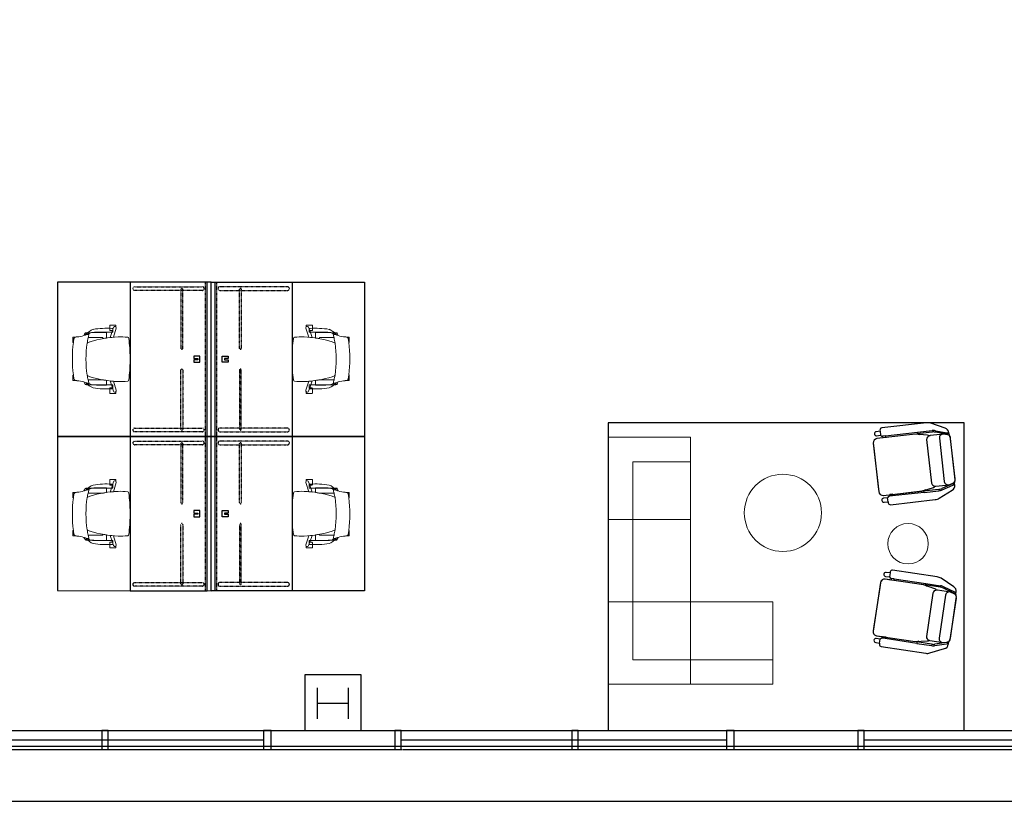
# Model space of a CAD drawing. Header units: inches. Extents: x -92 to 3837, y -260 to 2192.
# Tile 8 of 31: x 616 to 999, y -27 to 284. Entities that reach past the tile are written whole.
import ezdxf
from ezdxf import colors
from ezdxf.entities.mleader import LeaderData, LeaderLine
from ezdxf.math import Vec2, Vec3

# ---------------------------------------------------------------- set-up
doc = ezdxf.new("R2010")
doc.units = ezdxf.units.IN
doc.header["$MEASUREMENT"] = 0
doc.linetypes.add('Hidden_SM', pattern=[0.09375, 0.0625, -0.03125])
doc.layers.get('0').update_dxf_attribs({"linetype": 'CONTINUOUS'})
for name, color, linetype in [('A-GLAZ', 8, 'CONTINUOUS'), ('A-ROOF', 8, 'CONTINUOUS'), ('A-WALL', 7, 'CONTINUOUS'), ('I-FLOR-CASE', 8, 'CONTINUOUS'), ('I-FURN', 8, 'CONTINUOUS'), ('I-FURN-CHAR', 9, 'CONTINUOUS'), ('I-GLAZ', 8, 'CONTINUOUS'), ('S-COLS', 7, 'CONTINUOUS'), ('triGrossAreaLayer', 7, 'CONTINUOUS'), ('triLabelLayer', 7, 'CONTINUOUS'), ('triMeasuredGrossAreaLayer', 7, 'CONTINUOUS'), ('triSpaceLayer', 7, 'CONTINUOUS')]:
    doc.layers.add(name, color=color, linetype=linetype)
doc.styles.add('FDC_SPC', font='ROMANS.SHX', dxfattribs={"height": 12})
doc.styles.get("Standard").update_dxf_attribs({"font": 'romans.shx'})

# ---------------------------------------------------------------- blocks, each defined once
blk = doc.blocks.new('Seating-Lounge_Chair-Studio_TK-Lasai_ALLCA-R2015 - Lasai Lounge Chair - or Ikea Ekenaset-5904382-LEVEL 02 - CAD Team Plan')
for p, q in [((-12.17, 13.64), (-14.66, 8.27)), ((-11.55, 9.77), (-10.22, 14.13)), ((-9.71, 13.97), (-11.02, 9.69)), ((-9.62, 14.84), (-10.28, 14.84)), ((-9.47, 14.21), (-9.89, 12.72)), ((-9.89, 12.72), (-9.89, 7.52)), ((8.28, 15.26), (-7.86, 15.26)), ((7.83, 15.26), (-7.83, 15.26)), ((9.89, 12.72), (9.47, 14.21)), ((10.28, 14.84), (9.62, 14.84)), ((9.71, 13.97), (11.02, 9.69)), ((9.89, 7.52), (9.89, 12.72)), ((11.55, 9.77), (10.22, 14.13)), ((14.66, 8.27), (12.17, 13.64)), ((-11.74, 2.69), (-11.74, 8.46)), ((-11.21, 8.38), (-11.21, 2.54)), ((-8.48, 10.94), (8.48, 10.94)), ((11.21, 8.38), (11.21, 2.54)), ((11.74, 2.69), (11.74, 8.46)), ((-15.02, 6.66), (-15.02, -10.85)), ((-10.22, 6.47), (-11.12, 1.89)), ((-8.53, 5.95), (8.53, 5.95)), ((11.12, 1.89), (10.22, 6.47)), ((15.02, -10.85), (15.02, 6.66)), ((-11.74, 2.69), (-11.21, 2.54)), ((-11.74, -9.74), (-11.74, 2.69)), ((-11.21, 2.54), (-10.83, 3.33)), ((-11.12, 1.89), (-11.12, -13.22)), ((-10.83, 3.33), (-11.11, 1.94)), ((-11.11, 1.94), (-11.11, -9.74)), ((11.11, 1.94), (10.83, 3.33)), ((10.83, 3.33), (11.21, 2.54)), ((11.11, -9.74), (11.11, 1.94)), ((11.12, -13.22), (11.12, 1.89)), ((11.21, 2.54), (11.74, 2.69)), ((11.74, 2.69), (11.74, -9.74)), ((-11.11, -9.74), (-11.74, -9.74)), ((-11.74, -9.74), (-11.74, -10.93)), ((-11.74, -10.93), (-11.11, -10.93)), ((-11.11, -9.51), (-11.11, -10.7)), ((-11.11, -10.93), (-11.11, -13.18)), ((11.11, -9.51), (11.11, -10.7)), ((11.74, -9.74), (11.11, -9.74)), ((11.11, -13.18), (11.11, -10.93)), ((11.11, -10.93), (11.74, -10.93)), ((11.74, -9.74), (11.74, -10.93)), ((-14.21, -11.66), (-13.78, -11.66)), ((-13.78, -11.66), (-13.78, -13.21)), ((-13.78, -11.66), (-12.21, -11.66)), ((-12.21, -13.21), (-12.21, -11.66)), ((-9.52, -14.82), (9.52, -14.82)), ((-9.47, -14.82), (-7.56, -14.82)), ((-7.56, -14.82), (7.56, -14.82)), ((7.56, -14.82), (9.47, -14.82)), ((12.21, -11.66), (12.21, -13.21)), ((13.78, -11.66), (12.21, -11.66)), ((13.78, -13.21), (13.78, -11.66)), ((13.78, -11.66), (14.21, -11.66))]:
    blk.add_line(p, q)
for centre, radius, start, end in [((-10.29, 12.76), 2.07, 89.8755, 155.087), ((-9.08, 13.78), 1.19, 117, 163), ((-8.4, 12.44), 1.51, 169.66, 266.9007), ((-9.08, 13.78), 0.66, 121.1377, 163), ((-8.77, 13.36), 1.71, 90.0006, 119.9994), ((-8.07, 13.82), 1.45, 81.637, 164.3989), ((-7.83, 12.92), 2.34, 89.8146, 113.5494), ((7.83, 12.92), 2.34, 66.4506, 90.1854), ((8.07, 13.82), 1.45, 15.6011, 81.637), ((8.4, 12.44), 1.51, 273.0993, 10.34), ((8.77, 13.36), 1.71, 60.0006, 89.9994), ((9.08, 13.78), 0.66, 17, 58.8623), ((9.08, 13.78), 1.19, 17, 63), ((10.29, 12.76), 2.07, 24.913, 90.1245), ((-11.22, 6.66), 3.8, 154.8759, 180), ((-7.24, 8.46), 4.5, 163, 180), ((-6.71, 8.38), 4.5, 163, 180), ((6.71, 8.38), 4.5, 0, 17), ((7.24, 8.46), 4.5, 0, 17), ((11.22, 6.66), 3.8, 360, 25.1241), ((-8.65, 6.16), 1.6, 138.9208, 168.9157), ((-8.3, 7.52), 1.59, 180, 191.1018), ((-8.3, 7.52), 1.59, 191.1018, 261.5181), ((8.3, 7.52), 1.59, 278.4819, 348.8982), ((8.3, 7.52), 1.59, 348.8982, 360), ((8.65, 6.16), 1.6, 11.0843, 41.0792), ((-14.21, -10.85), 0.811, 180, 270), ((-12.55, -10.93), 0.809, 295.46, 360), ((12.55, -10.93), 0.809, 180, 244.54), ((14.21, -10.85), 0.811, 270, 360), ((-12.99, -13.21), 0.787, 180, 360), ((-9.52, -13.22), 1.6, 180, 270), ((-9.47, -13.18), 1.64, 180, 270), ((9.47, -13.18), 1.64, 270, 360), ((9.52, -13.22), 1.6, 270, 360), ((12.99, -13.21), 0.787, 180, 360)]:
    blk.add_arc(centre, radius, start, end)
blk = doc.blocks.new('Steelcase Coalesse - Await - Table - Freestanding - 19H-5931556-LEVEL 02 - CAD Team Plan')
at = {"lineweight": 5}
blk.add_circle((-16.39, 6.49), 7.87, dxfattribs=at)
blk = doc.blocks.new('Steelcase West Elm - Mesa Sectional - Lounge _1_ - Chaise - Left Arm-5913181-LEVEL 02 - CAD Team Plan')
at = {"lineweight": 5}
for p, q in [((49.78, 13.61), (-14.22, 13.61)), ((-14.22, 13.61), (-14.22, -18.45)), ((17.8, 13.61), (17.8, -18.45)), ((49.78, -18.45), (49.78, 13.61)), ((17.8, 4.05), (-14.22, 4.05)), ((40.13, 4.05), (-14.22, 4.05)), ((40.13, -18.45), (40.13, 4.05)), ((-14.22, -18.45), (49.78, -18.45))]:
    blk.add_line(p, q, dxfattribs=at)
blk = doc.blocks.new('Steelcase West Elm - Mesa Sectional - Lounge - Chaise - Left Arm-5910471-LEVEL 02 - CAD Team Plan')
at = {"lineweight": 5}
for p, q in [((49.78, 13.61), (-14.22, 13.61)), ((-14.22, 13.61), (-14.22, -18.45)), ((17.8, 13.61), (17.8, -18.45)), ((49.78, -18.45), (49.78, 13.61)), ((17.8, 4.05), (-14.22, 4.05)), ((40.13, 4.05), (-14.22, 4.05)), ((40.13, -18.45), (40.13, 4.05)), ((-14.22, -18.45), (49.78, -18.45))]:
    blk.add_line(p, q, dxfattribs=at)
blk = doc.blocks.new('Coalesse Montara650 Table Occasional Round Revit Family - 30Dia-5945446-LEVEL 02 - CAD Team Plan')
at = {"lineweight": 5}
blk.add_circle((0, 0), 15, dxfattribs=at)
blk = doc.blocks.new('Steelcase AMQ - TIZU - Chair - Mesh Back - Light Grey - Arms-V12-LEVEL 02 - CAD Team Plan')
at = {"lineweight": 5}
for p, q in [((-8.24, 25.56), (-8.24, 24.66)), ((-6.25, 25.7), (-8.1, 25.7)), ((-6.11, 25.53), (-7.67, 25.32)), ((-6.11, 25.53), (-6.11, 25.56)), ((6.49, 25.56), (6.49, 25.53)), ((6.49, 25.53), (8.04, 25.32)), ((8.47, 25.7), (6.63, 25.7)), ((8.61, 24.66), (8.61, 25.56)), ((-9.31, 19.77), (-9.31, 20.32)), ((-8.02, 13.89), (-8.02, 19.78)), ((8.39, 19.78), (8.39, 14.09)), ((9.68, 20.32), (9.68, 19.97)), ((-9.97, 10.17), (-9.97, 17.35)), ((10.47, 17.35), (10.47, 10.17)), ((-10.05, 12.65), (-8.22, 12.65)), ((8.39, 14.09), (8, 14.09)), ((8.24, 12.63), (10.42, 12.63)), ((-13.27, 11.22), (-13.27, 9.11)), ((-11.27, 11.36), (-13.13, 11.36)), ((-13.13, 8.97), (-12.59, 8.97)), ((-12.41, 9.9), (-11.11, 10.34)), ((-12.07, 8.87), (-8.53, 9.96)), ((-11.42, 10.17), (-9.97, 10.17)), ((-8.4, 11.26), (-11.13, 10.34)), ((-11.13, 10.34), (-11.13, 11.22)), ((11.13, 10.34), (8.42, 11.26)), ((8.55, 9.96), (12.07, 8.87)), ((10.47, 10.17), (11.92, 10.17)), ((11.13, 11.22), (11.13, 10.34)), ((11.13, 10.34), (12.42, 9.9)), ((13.13, 11.36), (11.27, 11.36)), ((12.59, 8.97), (13.13, 8.97)), ((13.27, 9.11), (13.27, 11.22)), ((-0.58, 3.52), (-0.54, 3.52))]:
    blk.add_line(p, q, dxfattribs=at)
for centre, radius, start, end in [((-21.75, 25.25), 13.47, 343.5534, 355.3833), ((-5.67, 23.96), 2.66, 164.6167, 175.3833), ((-8.1, 25.56), 0.14, 90, 180), ((-6.94, 24.28), 1.35, 140.6274, 163.7578), ((-7.6, 24.82), 0.5, 97.5637, 140.6274), ((-6.25, 25.56), 0.14, 0, 90), ((0.19, -21.93), 47.87, 82.4363, 97.5637), ((6.63, 25.56), 0.14, 90, 180), ((7.98, 24.82), 0.5, 39.3726, 82.4363), ((7.32, 24.28), 1.35, 16.2422, 39.3726), ((8.47, 25.56), 0.14, 0, 90), ((6.05, 23.96), 2.66, 4.6167, 15.3833), ((22.12, 25.25), 13.47, 184.6167, 196.4466), ((-4.39, 15.13), 7.27, 130.8932, 158.0912), ((189.78, 12.5), 199.83, 177.7139, 179.9576), ((-5.25, 17.35), 4.72, 149.1346, 180), ((-7.72, 19.61), 2.2, 167.7254, 180.0008), ((-6.25, 20.32), 3.64, 170.6361, 177.7139), ((-9.82, 20.06), 0.05, 15.6879, 167.7254), ((-9.76, 20.9), 0.0893, 119.3639, 170.6361), ((-11.4, 25.56), 4.85, 289.2701, 301.9478), ((-9.88, 20.81), 0.186, 11.8079, 63.4306), ((-8.58, 20.41), 1.23, 195.6879, 226.3199), ((-8.74, 21.05), 0.984, 191.8079, 229.1185), ((-9.33, 19.63), 0.15, 226.3199, 283.8745), ((-9.35, 20.35), 0.05, 229.1185, 329.8842), ((-13.45, 22.73), 4.8, 329.8842, 344.4557), ((-13.45, 22.73), 4.8, 329.8842, 333.9971), ((3.58, -32.63), 53.68, 102.4738, 103.8745), ((-4.3, 7.46), 12.87, 98.6418, 106.7935), ((-3.41, 18.05), 3.53, 142.8871, 163.1129), ((0, -20.82), 41.48, 81.3582, 98.6418), ((0, -20.82), 41.48, 81.3582, 98.6418), ((0.19, -18.2), 38.86, 77.8094, 81.0475), ((3.41, 18.05), 3.53, 16.8871, 37.1129), ((-3.2, -32.63), 53.68, 76.1255, 77.5262), ((11.78, 25.56), 4.85, 238.0522, 250.7299), ((13.83, 22.73), 4.8, 195.5443, 210.1158), ((4.89, 15.13), 7.27, 48.0912, 51.2015), ((13.83, 22.73), 4.8, 203.7612, 210.1158), ((9.7, 19.63), 0.15, 256.1255, 313.6801), ((9.72, 20.35), 0.05, 210.1158, 310.8815), ((5.75, 17.35), 4.72, 0, 33.7063), ((4.89, 15.13), 7.27, 21.9088, 48.0912), ((9.11, 21.05), 0.984, 310.8815, 348.1921), ((8.96, 20.41), 1.23, 313.6801, 344.3121), ((10.26, 20.81), 0.186, 116.5694, 168.1921), ((10.19, 20.06), 0.05, 12.2746, 164.3121), ((10.13, 20.9), 0.0893, 9.3639, 60.6361), ((6.63, 20.32), 3.64, 2.2861, 9.3639), ((8.09, 19.61), 2.2, 359.9992, 12.2746), ((-189.41, 12.5), 199.83, 0.0394, 2.2861), ((22.37, 12.53), 33.91, 170.987, 183.3688), ((35.74, 6.17), 44.46, 163.1129, 177.4686), ((-35.74, 6.17), 44.46, 2.5314, 16.8871), ((-21.87, 12.53), 33.91, 356.6312, 9.013), ((36.42, 6.05), 45.12, 169.9906, 171.5981), ((-35.74, 6.17), 44.46, 8.3671, 10.2678), ((-13.13, 11.22), 0.14, 90, 180), ((-13.13, 9.11), 0.14, 180, 270), ((-12.23, 9.39), 0.543, 108.7188, 228.4261), ((-12.23, 9.39), 0.543, 229.5963, 287.2812), ((-10.04, 10.62), 1.45, 183.3688, 198.2143), ((-11.27, 11.22), 0.14, 360, 90), ((15.3, 7.07), 23.99, 177.4686, 186.3227), ((36.42, 6.05), 45.12, 173.3659, 175.0257), ((-36.4, 6.05), 45.12, 4.9683, 6.6274), ((-15.29, 7.07), 23.99, 353.6773, 2.5314), ((11.27, 11.22), 0.14, 90, 180), ((10.54, 10.62), 1.45, 341.7857, 356.6312), ((12.23, 9.39), 0.543, 252.7188, 310.4037), ((12.23, 9.39), 0.543, 310.4037, 71.2812), ((13.13, 11.22), 0.14, 0, 90), ((13.13, 9.11), 0.14, 270, 0), ((-8.05, 4.48), 0.5, 186.3227, 272.4894), ((0.03, 72.98), 69.47, 263.3413, 269.4943), ((0.03, 72.98), 69.47, 270.4592, 276.6795), ((8.05, 4.48), 0.5, 276.6795, 353.6773)]:
    blk.add_arc(centre, radius, start, end, dxfattribs=at)
blk = doc.blocks.new('Desk-Learning_Tables-Teknion-THTSD_High_Rectangular_Table-R2015 - 24_ x 60_ x 36__ One Grommet-6457411-LEVEL 02 - CAD Team Plan')
for p, q in [((-30, 15), (-30, -15)), ((30, 15), (-30, 15)), ((-1.17, 12.17), (-1.17, 9.83)), ((1.17, 12.17), (-1.17, 12.17)), ((1.17, 9.83), (1.17, 12.17)), ((30, -15), (30, 15)), ((-1.17, 9.83), (-0.24, 9.83)), ((-0.24, 9.83), (-0.24, 11.34)), ((-0.24, 11.34), (0.24, 11.34)), ((0.24, 11.34), (0.24, 9.83)), ((0.24, 9.83), (1.17, 9.83)), ((-30, -15), (30, -15))]:
    blk.add_line(p, q)
at = {"linetype": 'Hidden_SM'}
for p, q in [((-30, 15), (-30, 14.3)), ((30, 14.3), (-30, 14.3)), ((-28.17, -13.13), (-28.17, 13.05)), ((-26.77, 13.14), (-26.77, -13.22)), ((26.77, -13.22), (26.77, 13.14)), ((28.16, 13.14), (28.16, -13.22)), ((30, 14.3), (30, 15)), ((-4.15, 5.49), (-27.24, 5.49)), ((-27.24, 4.77), (-4.15, 4.77)), ((4.15, 5.49), (27.24, 5.49)), ((27.24, 4.77), (4.15, 4.77))]:
    blk.add_line(p, q, dxfattribs=at)
for centre, start, end in [((-27.46, 13.14), 360, 180), ((27.46, 13.14), 90, 180), ((27.46, 13.14), 360, 90), ((-27.46, -13.22), 180, 360), ((27.46, -13.22), 180, 270), ((27.46, -13.22), 270, 360)]:
    blk.add_arc(centre, 0.694, start, end, dxfattribs=at)
for centre, start_param, end_param in [((-27.24, 5.13), 0, 1.570796), ((-27.24, 5.13), 1.570796, 3.141593), ((-4.15, 5.13), 4.712389, 6.283185), ((-4.15, 5.13), 3.141593, 4.712389), ((4.15, 5.13), 0, 1.570796), ((4.15, 5.13), 1.570796, 3.141593), ((27.24, 5.13), 4.712389, 6.283185), ((27.24, 5.13), 3.141593, 4.712389)]:
    blk.add_ellipse(centre, major_axis=(0, 0.355), ratio=0.823972, start_param=start_param, end_param=end_param, dxfattribs=at)
blk = doc.blocks.new('Steelcase AMQ - TIZU - Chair - Mesh Back - Light Grey - Arms-V24-LEVEL 02 - CAD Team Plan')
at = {"lineweight": 5}
for p, q in [((-0.58, -3.52), (-0.54, -3.52)), ((-13.27, -11.22), (-13.27, -9.11)), ((-13.13, -8.97), (-12.59, -8.97)), ((-11.27, -11.36), (-13.13, -11.36)), ((-12.41, -9.9), (-11.11, -10.34)), ((-12.07, -8.87), (-8.53, -9.96)), ((-11.42, -10.17), (-9.97, -10.17)), ((-11.13, -10.34), (-11.13, -11.22)), ((-8.4, -11.26), (-11.13, -10.34)), ((-9.97, -10.17), (-9.97, -17.35)), ((11.13, -10.34), (8.42, -11.26)), ((8.55, -9.96), (12.07, -8.87)), ((10.47, -10.17), (11.92, -10.17)), ((10.47, -17.35), (10.47, -10.17)), ((11.13, -10.34), (12.42, -9.9)), ((11.13, -11.22), (11.13, -10.34)), ((13.13, -11.36), (11.27, -11.36)), ((12.59, -8.97), (13.13, -8.97)), ((13.27, -9.11), (13.27, -11.22)), ((-10.05, -12.65), (-8.22, -12.65)), ((-8.02, -13.89), (-8.02, -19.78)), ((8.39, -14.09), (8, -14.09)), ((8.24, -12.63), (10.42, -12.63)), ((8.39, -19.78), (8.39, -14.09)), ((-9.31, -19.77), (-9.31, -20.32)), ((9.68, -20.32), (9.68, -19.97)), ((-8.24, -25.56), (-8.24, -24.66)), ((-6.25, -25.7), (-8.1, -25.7)), ((-6.11, -25.53), (-7.67, -25.32)), ((-6.11, -25.53), (-6.11, -25.56)), ((6.49, -25.53), (8.04, -25.32)), ((6.49, -25.56), (6.49, -25.53)), ((8.47, -25.7), (6.63, -25.7)), ((8.61, -24.66), (8.61, -25.56))]:
    blk.add_line(p, q, dxfattribs=at)
for centre, radius, start, end in [((0.03, -72.98), 69.47, 90.5057, 96.6587), ((0.03, -72.98), 69.47, 83.3205, 89.5408), ((15.3, -7.07), 23.99, 173.6773, 182.5314), ((-8.05, -4.48), 0.5, 87.5106, 173.6773), ((8.05, -4.48), 0.5, 6.3227, 83.3205), ((-15.29, -7.07), 23.99, 357.4686, 6.3227), ((-13.13, -9.11), 0.14, 90, 180), ((-13.13, -11.22), 0.14, 180, 270), ((-12.23, -9.39), 0.543, 131.5739, 251.2812), ((-12.23, -9.39), 0.543, 72.7188, 130.4037), ((22.37, -12.53), 33.91, 176.6312, 189.013), ((-10.04, -10.62), 1.45, 161.7857, 176.6312), ((-11.27, -11.22), 0.14, 270, 0), ((35.74, -6.17), 44.46, 182.5314, 196.8871), ((36.42, -6.05), 45.12, 184.9743, 186.6341), ((-35.74, -6.17), 44.46, 343.1129, 357.4686), ((-36.4, -6.05), 45.12, 353.3726, 355.0317), ((11.27, -11.22), 0.14, 180, 270), ((-21.87, -12.53), 33.91, 350.987, 3.3688), ((10.54, -10.62), 1.45, 3.3688, 18.2143), ((12.23, -9.39), 0.543, 49.5963, 107.2812), ((12.23, -9.39), 0.543, 288.7188, 49.5963), ((13.13, -9.11), 0.14, 360, 90), ((13.13, -11.22), 0.14, 270, 0), ((189.78, -12.5), 199.83, 180.0424, 182.2861), ((36.42, -6.05), 45.12, 188.4019, 190.0094), ((-35.74, -6.17), 44.46, 349.7322, 351.6329), ((-189.41, -12.5), 199.83, 357.7139, 359.9606), ((-4.39, -15.13), 7.27, 201.9088, 229.1068), ((-5.25, -17.35), 4.72, 180, 210.8654), ((-3.41, -18.05), 3.53, 196.8871, 217.1129), ((3.41, -18.05), 3.53, 322.8871, 343.1129), ((5.75, -17.35), 4.72, 326.2937, 360), ((4.89, -15.13), 7.27, 311.9088, 338.0912), ((-7.72, -19.61), 2.2, 179.9992, 192.2746), ((-6.25, -20.32), 3.64, 182.2861, 189.3639), ((-9.82, -20.06), 0.05, 192.2746, 344.3121), ((-9.76, -20.9), 0.0893, 189.3639, 240.6361), ((-9.88, -20.81), 0.186, 296.5694, 348.1921), ((-11.4, -25.56), 4.85, 58.0522, 70.7299), ((-8.58, -20.41), 1.23, 133.6801, 164.3121), ((-8.74, -21.05), 0.984, 130.8815, 168.1921), ((-9.33, -19.63), 0.15, 76.1255, 133.6801), ((-9.35, -20.35), 0.05, 30.1158, 130.8815), ((-13.45, -22.73), 4.8, 26.0029, 30.1158), ((-13.45, -22.73), 4.8, 15.5443, 30.1158), ((3.58, 32.63), 53.68, 256.1255, 257.5262), ((-21.75, -25.25), 13.47, 4.6167, 16.4466), ((-4.3, -7.46), 12.87, 253.2065, 261.3582), ((0, 20.82), 41.48, 261.3582, 278.6418), ((0, 20.82), 41.48, 261.3582, 278.6418), ((0.19, 18.2), 38.86, 278.9525, 282.1906), ((-3.2, 32.63), 53.68, 282.4738, 283.8745), ((22.12, -25.25), 13.47, 163.5534, 175.3833), ((13.83, -22.73), 4.8, 149.8842, 164.4557), ((11.78, -25.56), 4.85, 109.2701, 121.9478), ((13.83, -22.73), 4.8, 149.8842, 156.2388), ((4.89, -15.13), 7.27, 308.7985, 311.9088), ((9.7, -19.63), 0.15, 46.3199, 103.8745), ((9.72, -20.35), 0.05, 49.1185, 149.8842), ((9.11, -21.05), 0.984, 11.8079, 49.1185), ((8.96, -20.41), 1.23, 15.6879, 46.3199), ((10.26, -20.81), 0.186, 191.8079, 243.4306), ((10.19, -20.06), 0.05, 195.6879, 347.7254), ((10.13, -20.9), 0.0893, 299.3639, 350.6361), ((6.63, -20.32), 3.64, 350.6361, 357.7139), ((8.09, -19.61), 2.2, 347.7254, 0.0008), ((-5.67, -23.96), 2.66, 184.6167, 195.3833), ((-6.94, -24.28), 1.35, 196.2422, 219.3726), ((-8.1, -25.56), 0.14, 180, 270), ((-7.6, -24.82), 0.5, 219.3726, 262.4363), ((-6.25, -25.56), 0.14, 270, 360), ((0.19, 21.93), 47.87, 262.4363, 277.5637), ((6.63, -25.56), 0.14, 180, 270), ((7.98, -24.82), 0.5, 277.5637, 320.6274), ((7.32, -24.28), 1.35, 320.6274, 343.7578), ((8.47, -25.56), 0.14, 270, 0), ((6.05, -23.96), 2.66, 344.6167, 355.3833)]:
    blk.add_arc(centre, radius, start, end, dxfattribs=at)
blk = doc.blocks.new('Desk-Learning_Tables-Teknion-THTSD_High_Rectangular_Table-R2015 - 24_ x 60_ x 36__ One Grommet-6470077-LEVEL 02 - CAD Team Plan')
for p, q in [((-30, 15), (30, 15)), ((-30, -15), (-30, 15)), ((30, 15), (30, -15)), ((-1.17, -12.17), (-1.17, -9.83)), ((-1.17, -9.83), (-0.24, -9.83)), ((-0.24, -9.83), (-0.24, -11.34)), ((-0.24, -11.34), (0.24, -11.34)), ((0.24, -11.34), (0.24, -9.83)), ((0.24, -9.83), (1.17, -9.83)), ((1.17, -9.83), (1.17, -12.17)), ((30, -15), (-30, -15)), ((1.17, -12.17), (-1.17, -12.17))]:
    blk.add_line(p, q)
at = {"linetype": 'Hidden_SM'}
for p, q in [((-28.17, 13.13), (-28.17, -13.05)), ((-26.77, -13.14), (-26.77, 13.22)), ((26.77, 13.22), (26.77, -13.14)), ((28.16, -13.14), (28.16, 13.22)), ((-27.24, -4.77), (-4.15, -4.77)), ((-4.15, -5.49), (-27.24, -5.49)), ((27.24, -4.77), (4.15, -4.77)), ((4.15, -5.49), (27.24, -5.49)), ((-30, -15), (-30, -14.3)), ((30, -14.3), (-30, -14.3)), ((30, -14.3), (30, -15))]:
    blk.add_line(p, q, dxfattribs=at)
for centre, start, end in [((-27.46, 13.22), 0, 180), ((27.46, 13.22), 90, 180), ((27.46, 13.22), 0, 90), ((-27.46, -13.14), 180, 0), ((27.46, -13.14), 180, 270), ((27.46, -13.14), 270, 0)]:
    blk.add_arc(centre, 0.694, start, end, dxfattribs=at)
for centre, start_param, end_param in [((-27.24, -5.13), 0, 1.570796), ((-27.24, -5.13), 1.570796, 3.141593), ((-4.15, -5.13), 4.712389, 6.283185), ((-4.15, -5.13), 3.141593, 4.712389), ((4.15, -5.13), 0, 1.570796), ((4.15, -5.13), 1.570796, 3.141593), ((27.24, -5.13), 4.712389, 6.283185), ((27.24, -5.13), 3.141593, 4.712389)]:
    blk.add_ellipse(centre, major_axis=(0, 0.355), ratio=0.823972, start_param=start_param, end_param=end_param, dxfattribs=at)

msp = doc.modelspace()

# ---------------------------------------------------------------- linework, layer by layer
at = {"layer": 'A-GLAZ'}
for p, q in [((711, 3.69), (584.5, 3.69)), ((891, 3.69), (764.5, 3.69)), ((1071, 3.69), (944.5, 3.69))]:
    msp.add_line(p, q, dxfattribs=at)
at = {"layer": 'A-GLAZ', "flags": 128}
for points in [[(650.62, 0), (650.62, 7.37), (648.12, 7.37), (648.12, 0)], [(714, 0), (714, 7.37), (711, 7.37), (711, 0)], [(764.5, 0), (764.5, 7.37), (762, 7.37), (762, 0)], [(833.37, 0), (833.37, 7.37), (830.87, 7.37), (830.87, 0)], [(894, 0), (894, 7.37), (891, 7.37), (891, 0)], [(944.5, 0), (944.5, 7.37), (942, 7.37), (942, 0)]]:
    msp.add_lwpolyline(points, close=True, dxfattribs=at)
at = {"layer": 'A-ROOF', "flags": 128}
msp.add_lwpolyline([(0, 2100), (-20, 2100), (-20, 1262), (-92, 1262), (-92, 838), (-20, 838), (-20, -20), (1106.74, -20)], dxfattribs=at)
at = {"layer": 'A-WALL'}
for p, q in [((714, 7.37), (762, 7.37)), ((762, 7.37), (762, 0)), ((942, 7.37), (942, 0)), ((714, 0), (764.75, 0))]:
    msp.add_line(p, q, dxfattribs=at)
at = {"layer": 'I-GLAZ'}
for p, q in [((405, 7.37), (713.75, 7.37)), ((762.25, 7.37), (1071, 7.37)), ((405, 0), (713.75, 0)), ((765, 0), (1071, 0))]:
    msp.add_line(p, q, dxfattribs=at)
at = {"layer": 'S-COLS'}
msp.add_lwpolyline([(749, 29), (727, 29), (727, 7.37), (749, 7.37)], close=True, dxfattribs=at)
at = {"layer": 'S-COLS', "flags": 128}
for points in [[(732, 12), (732, 24)], [(744, 12), (744, 24)], [(732, 18), (744, 18)]]:
    msp.add_lwpolyline(points, dxfattribs=at)
at = {"layer": 'triGrossAreaLayer'}
msp.add_lwpolyline([(3634.62, 2098.62), (1.38, 2098.62), (1.38, 1236.09), (31.38, 1236.09), (31.38, 1176), (1.38, 1176), (1.38, 924), (31.38, 924), (31.38, 864), (1.38, 864), (1.38, 1.38), (1363.56, 1.38), (1423.25, -27.47)], dxfattribs=at)
at = {"layer": 'triMeasuredGrossAreaLayer'}
msp.add_lwpolyline([(3628.62, 2092.62), (7.37, 2092.62), (7.37, 1242.09), (37.38, 1242.09), (37.38, 1170), (7.37, 1170), (7.37, 930), (37.38, 930), (37.38, 858), (7.37, 858), (7.37, 7.37), (1364.94, 7.37), (1425.72, -22)], dxfattribs=at)
at = {"layer": 'triSpaceLayer'}
for points in [[(690.62, 121.66), (690.62, 181.66), (630.95, 181.66), (630.95, 121.59), (690.62, 121.66)], [(690.62, 121.66), (690.62, 181.66), (750.3, 181.66), (750.3, 121.66), (690.62, 121.66)], [(983.35, 126.98), (844.95, 126.98), (844.95, 7.37), (983.35, 7.37), (983.35, 126.98)], [(690.62, 61.66), (690.62, 121.66), (630.95, 121.59), (630.95, 61.84), (690.62, 61.66)], [(690.62, 121.66), (750.3, 121.66), (750.3, 61.66), (690.62, 61.66), (690.62, 121.66)]]:
    msp.add_lwpolyline(points, close=True, dxfattribs=at)

# ---------------------------------------------------------------- block references
at = {"layer": 'I-FURN'}
for name, p, rotation in [('Desk-Learning_Tables-Teknion-THTSD_High_Rectangular_Table-R2015 - 24_ x 60_ x 36__ One Grommet-6457411-LEVEL 02 - CAD Team Plan', (674.11, 151.66), 269.9999999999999), ('Desk-Learning_Tables-Teknion-THTSD_High_Rectangular_Table-R2015 - 24_ x 60_ x 36__ One Grommet-6470077-LEVEL 02 - CAD Team Plan', (707.14, 151.66), 270.0000000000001), ('Desk-Learning_Tables-Teknion-THTSD_High_Rectangular_Table-R2015 - 24_ x 60_ x 36__ One Grommet-6457411-LEVEL 02 - CAD Team Plan', (674.11, 91.66), 269.9999999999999), ('Desk-Learning_Tables-Teknion-THTSD_High_Rectangular_Table-R2015 - 24_ x 60_ x 36__ One Grommet-6470077-LEVEL 02 - CAD Team Plan', (707.14, 91.66), 270.0000000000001), ('Steelcase West Elm - Mesa Sectional - Lounge - Chaise - Left Arm-5910471-LEVEL 02 - CAD Team Plan', (858.56, 71.63), 89.99999999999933), ('Steelcase West Elm - Mesa Sectional - Lounge _1_ - Chaise - Left Arm-5913181-LEVEL 02 - CAD Team Plan', (894.73, 38.97), 180)]:
    msp.add_blockref(name, p, dxfattribs=dict(at, rotation=rotation))
for name, p in [('Coalesse Montara650 Table Occasional Round Revit Family - 30Dia-5945446-LEVEL 02 - CAD Team Plan', (912.9, 91.98)), ('Steelcase Coalesse - Await - Table - Freestanding - 19H-5931556-LEVEL 02 - CAD Team Plan', (977.96, 73.51))]:
    msp.add_blockref(name, p, dxfattribs=at)
at = {"layer": 'I-FURN-CHAR'}
for name, p, rotation in [('Steelcase AMQ - TIZU - Chair - Mesh Back - Light Grey - Arms-V12-LEVEL 02 - CAD Team Plan', (662.62, 151.66), 89.99999999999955), ('Steelcase AMQ - TIZU - Chair - Mesh Back - Light Grey - Arms-V24-LEVEL 02 - CAD Team Plan', (718.62, 151.66), 90.00000000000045), ('Seating-Lounge_Chair-Studio_TK-Lasai_ALLCA-R2015 - Lasai Lounge Chair - or Ikea Ekenaset-5904382-LEVEL 02 - CAD Team Plan', (963.83, 111.3), 276.4792615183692), ('Steelcase AMQ - TIZU - Chair - Mesh Back - Light Grey - Arms-V24-LEVEL 02 - CAD Team Plan', (662.62, 91.66), 270.0000000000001), ('Steelcase AMQ - TIZU - Chair - Mesh Back - Light Grey - Arms-V12-LEVEL 02 - CAD Team Plan', (718.62, 91.66), 269.9999999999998), ('Seating-Lounge_Chair-Studio_TK-Lasai_ALLCA-R2015 - Lasai Lounge Chair - or Ikea Ekenaset-5904382-LEVEL 02 - CAD Team Plan', (964.08, 53.27), 261.4851825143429)]:
    msp.add_blockref(name, p, dxfattribs=dict(at, rotation=rotation))

# ---------------------------------------------------------------- texts
at = {"layer": 'triLabelLayer', "color": 7, "char_height": 12, "attachment_point": 5, "style": 'FDC_SPC'}
for insert in [(660.78, 151.63), (720.46, 151.66), (660.78, 91.66), (720.46, 91.66), (914.15, 67.18)]:
    msp.add_mtext('{\\fSansSerif;\\H0.01;}', dxfattribs=dict(at, insert=insert))

# ---------------------------------------------------------------- leaders
at = {"layer": 'I-FLOR-CASE'}
ml = msp.add_multileader_mtext('Standard', dxfattribs=at)
ml.set_content('GLASS SHELVES', color=256)
ml.set_leader_properties()
ml.build(insert=Vec2(0, 0))
ml.multileader.update_dxf_attribs({"leader_type": 0, "text_right_attachment_type": 6, "dogleg_length": 0.36, "arrow_head_size": 0.18})
ctx = ml.context
ctx.base_point, ctx.arrow_head_size, ctx.landing_gap_size, ctx.plane_origin = Vec3(2901.13, 1435.73), 0.18, 0.09, Vec3(-3.53, 10.44)
ctx.right_attachment = 6
notes = []
notes.append((ctx, [(0, (0, 0, 0), (0, 0), (1, 0), 1, [])]))
ctx.mtext.insert, ctx.mtext.width = Vec3(2901.22, 1438.23), 24.3575
ml = msp.add_multileader_mtext('Standard', dxfattribs=at)
ml.set_content('GLASS SHELVES', color=256)
ml.set_leader_properties()
ml.build(insert=Vec2(0, 0))
ml.multileader.update_dxf_attribs({"leader_type": 0, "text_right_attachment_type": 6, "dogleg_length": 0.36, "arrow_head_size": 0.18})
ctx = ml.context
ctx.base_point, ctx.arrow_head_size, ctx.landing_gap_size, ctx.plane_origin = Vec3(3227.55, 1435.73), 0.18, 0.09, Vec3(322.89, 10.44)
ctx.right_attachment = 6
notes.append((ctx, [(0, (0, 0, 0), (0, 0), (1, 0), 1, [])]))
ctx.mtext.insert, ctx.mtext.width = Vec3(3227.64, 1438.23), 24.3575
for ctx, leaders in notes:
    for number, flags, end, landing, length, lines in leaders:
        leader = LeaderData()
        leader.index, (leader.has_last_leader_line, leader.has_dogleg_vector, leader.attachment_direction) = number, flags
        leader.last_leader_point, leader.dogleg_vector, leader.dogleg_length = Vec3(end), Vec3(landing), length
        for number, points, colour, breaks in lines:
            line = LeaderLine()
            line.index, line.vertices, line.color, line.breaks = number, Vec3.list(points), colors.encode_raw_color(colour), breaks
            leader.lines.append(line)
        ctx.leaders.append(leader)

doc.saveas('drawing.dxf')
